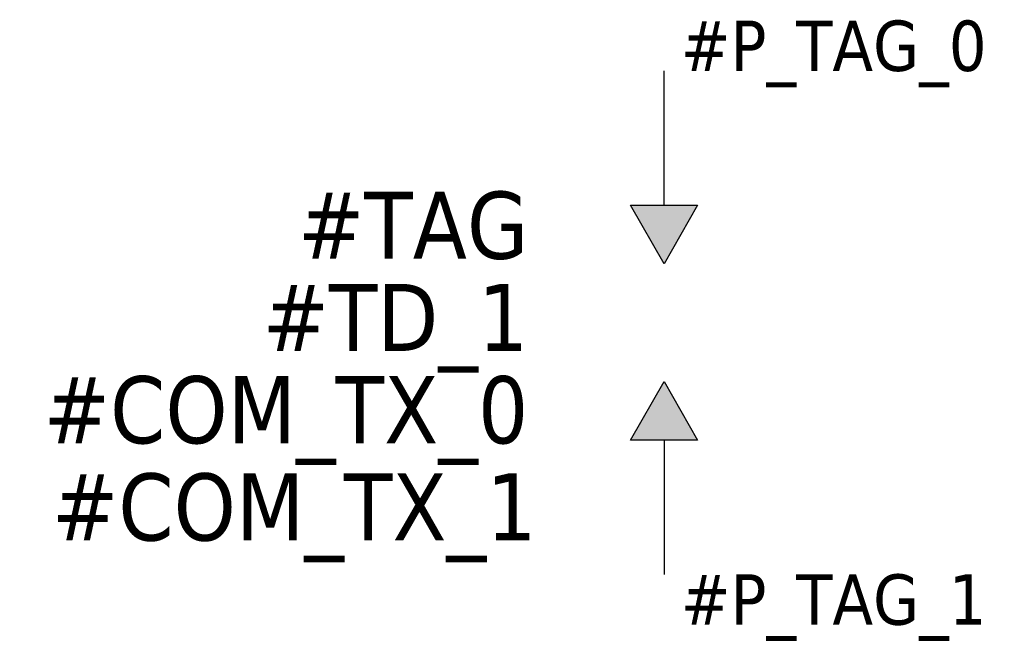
# Model space of a CAD drawing. Extents: x 75.8 to 105.1, y 228.2 to 246.5.
import ezdxf
from ezdxf.enums import TextEntityAlignment as Align

# ---------------------------------------------------------------- set-up
doc = ezdxf.new("R2010")
doc.units = 0
doc.header["$LTSCALE"] = 10
doc.layers.get('0').update_dxf_attribs({"linetype": 'CONTINUOUS'})
doc.styles.add('TAHOMA_STANDARD', font='txt')

msp = doc.modelspace()

# ---------------------------------------------------------------- linework, layer by layer
at = {"color": 0}
for p, q in [((95, 241), (95, 245)), ((95, 234), (95, 230))]:
    msp.add_line(p, q, dxfattribs=at)
for p, q in [((94, 241), (96, 241)), ((95, 239.25), (94, 241)), ((96, 241), (95, 239.25)), ((94, 234), (95, 235.75)), ((95, 235.75), (96, 234)), ((96, 234), (94, 234))]:
    msp.add_line(p, q)
for points in [[(94, 241), (96, 241), (95, 239.25)], [(95, 235.75), (96, 234), (94, 234)]]:
    msp.add_solid(points)

# ---------------------------------------------------------------- texts
at = {"style": 'TAHOMA_STANDARD'}
msp.add_attdef('#P_TAG_0', (95.5, 245), '', height=1.5, dxfattribs=at)
for tag, p in [('#TAG', (90.96, 239.404)), ('#TD_1', (90.96, 236.655)), ('#COM_TX_0', (90.96, 233.906)), ('#COM_TX_1', (91.206, 231.009))]:
    msp.add_attdef(tag, text='', height=2, dxfattribs=at).set_placement(p, align=Align.RIGHT)
msp.add_attdef('#P_TAG_1', text='', height=1.5, dxfattribs=at).set_placement((95.5, 230), align=Align.TOP_LEFT)

doc.saveas('drawing.dxf')
